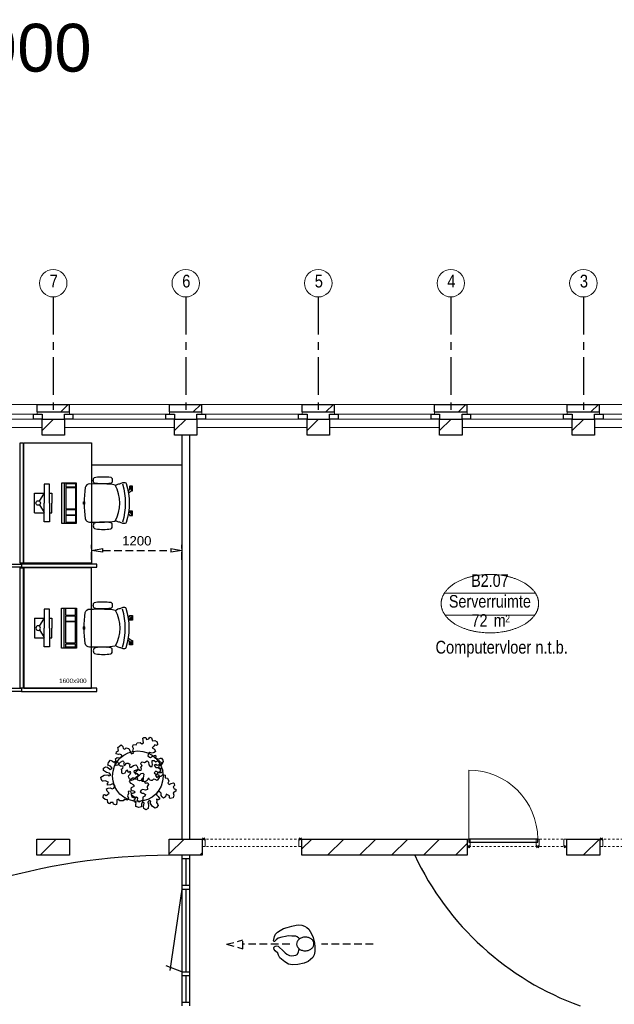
# Model space of a CAD drawing. Header units: millimetres. Extents: x -75976 to 232306, y 42824 to 140527.
# Tile 46 of 199: x 79657 to 87552, y 126855 to 139928. Entities that reach past the tile are written whole.
import ezdxf
from ezdxf.enums import TextEntityAlignment as Align

# ---------------------------------------------------------------- set-up
doc = ezdxf.new("R2010")
doc.units = ezdxf.units.MM
doc.header["$LTSCALE"] = 400
doc.header["$PDMODE"] = 3
doc.header["$PDSIZE"] = 15
for name, pattern in [('CENTER', [2, 1.25, -0.25, 0.25, -0.25]), ('HIDDEN', [0.375, 0.25, -0.125]), ('STYLE_21', [0.138889, 0.069444, -0.069444])]:
    doc.linetypes.add(name, pattern=pattern)
for name, color, linetype in [('-gd', 2, 'Continuous'), ('-ve', 2, 'HIDDEN'), ('inlay', 6, 'Continuous'), ('inr', 4, 'Continuous'), ('looplijnen', 8, 'HIDDEN'), ('plant', 114, 'Continuous'), ('plat', 5, 'Continuous'), ('sona-s008_ip0', 7, 'Continuous'), ('stramien', 1, 'CENTER'), ('symbol', 1, 'Continuous'), ('timmerwerk-ge', 150, 'Continuous')]:
    doc.layers.add(name, color=color, linetype=linetype)
for name, color, linetype, lineweight in [('Buitenkozijnen', 140, 'Continuous', 15), ('Interieur-deur', 43, 'Continuous', 9), ('Interieur-systeemwand glas', 140, 'STYLE_21', 15), ('mat-baksteen', 5, 'Continuous', 25), ('mat-kalkzandsteen', 5, 'Continuous', 25), ('None', 7, 'Continuous', 9), ('Ruimtenummers', 5, 'Continuous', 25)]:
    doc.layers.add(name, color=color, linetype=linetype, lineweight=lineweight)
doc.styles.add('Arial', font='arial.ttf', dxfattribs={"height": 176.388889})
doc.styles.add('Arial Narrow', font='ARIALN.TTF', dxfattribs={"height": 222.25})
doc.styles.get("Standard").update_dxf_attribs({"font": 'arial.ttf'})
doc.dimstyles.new('CAL-N1-050-25', dxfattribs={"dimscale": 50, "dimtxt": 2.5, "dimasz": 3, "dimexe": 1.5, "dimexo": 0, "dimgap": 0.3, "dimtad": 0, "dimdec": 4, "dimrnd": 1, "dimdsep": 46, "dimtxsty": 'Standard', "dimblk": 'CLOSED', "dimcen": 0, "dimdle": 1.25, "dimclrt": 249, "dimadec": 0, "dimazin": 0, "dimtfac": 0.9, "dimtdec": 4, "dimtix": 1, "dimtmove": 0, "dimatfit": 3, "dimldrblk": 'CLOSED', "dimfxl": 1, "dimtvp": 1, "dimtolj": 1, "dimtzin": 0, "dimarcsym": 0})

# ---------------------------------------------------------------- blocks, each defined once
blk = doc.blocks.new('*X39')
at = {"layer": 'None', "lineweight": 9}
blk.add_line((-29963, 2705), (-29749, 2919), dxfattribs=at)
blk = doc.blocks.new('*X55')
at = {"layer": 'None', "lineweight": 9}
blk.add_line((-148.5, -148.5), (4, 4), dxfattribs=at)
blk = doc.blocks.new('*X56')
at = {"layer": 'None', "lineweight": 9}
blk.add_line((100, 100), (200, 200), dxfattribs=at)
blk = doc.blocks.new('Penant best-uitbr  (2D)')
at = {"layer": 'mat-baksteen', "lineweight": 25}
for p, q in [((-215, 200), (215, 200)), ((-215, 100), (-215, 200)), ((215, 100), (215, 200)), ((-215, 100), (215, 100))]:
    blk.add_line(p, q, dxfattribs=at)
at = {"layer": 'mat-kalkzandsteen', "lineweight": 25}
blk.add_lwpolyline([(-148.5, 4), (148.5, 4), (148.5, -210), (-148.5, -210)], close=True, dxfattribs=at)
at = {"layer": 'mat-baksteen'}
blk.add_blockref('*X56', (0, 0), dxfattribs=at)
at = {"layer": 'mat-kalkzandsteen'}
blk.add_blockref('*X55', (0, 0), dxfattribs=at)
blk = doc.blocks.new('Gevelpui best-uitbr 1330 (2D)')
at = {"layer": 'Buitenkozijnen', "lineweight": 15}
for p, q in [((-731.5, 71), (731.5, 71)), ((-731.5, 4), (-731.5, 71)), ((-731.5, 4), (731.5, 4)), ((731.5, 4), (731.5, 71))]:
    blk.add_line(p, q, dxfattribs=at)
at = {"layer": 'Buitenkozijnen', "color": 92, "lineweight": 25}
for points in [[(-731.5, 71), (-617.5, 71), (-617.5, 4), (-731.5, 4)], [(617.5, 71), (731.5, 71), (731.5, 4), (617.5, 4)]]:
    blk.add_lwpolyline(points, close=True, dxfattribs=at)
at = {"layer": 'None', "color": 43, "linetype": 'Continuous', "lineweight": 9}
blk.add_line((-731.5, -107), (731.5, -107), dxfattribs=at)
at = {"layer": 'None', "color": 43, "linetype": 'Continuous', "lineweight": 9, "flags": 128}
blk.add_lwpolyline([(-665, 71), (-665, 200), (665, 200), (665, 71)], dxfattribs=at)
blk = doc.blocks.new('*X82')
at = {"layer": 'None', "lineweight": 9}
for p, q in [((-28247, 2724), (-28052, 2919)), ((-27842, 2705), (-27810, 2737))]:
    blk.add_line(p, q, dxfattribs=at)
blk = doc.blocks.new('*X83')
at = {"layer": 'None', "lineweight": 9}
for p, q in [((-26487, 2787), (-26355, 2919)), ((-26145, 2705), (-25931, 2919)), ((-25721, 2705), (-25507, 2919)), ((-25296, 2705), (-25082, 2919)), ((-24872, 2705), (-24658, 2919)), ((-24448, 2705), (-24290, 2862))]:
    blk.add_line(p, q, dxfattribs=at)
blk = doc.blocks.new('*X84')
at = {"layer": 'None', "lineweight": 9}
for p, q in [((-22967, 2913), (-22961, 2919)), ((-22751, 2705), (-22537, 2919))]:
    blk.add_line(p, q, dxfattribs=at)
blk = doc.blocks.new('systeemwandstijl 880 hoh')
at = {"layer": 'Interieur-systeemwand glas', "color": 43, "linetype": 'Continuous', "lineweight": 9}
blk.add_lwpolyline([(0, 20), (100, 20), (100, -20), (0, -20)], close=True, dxfattribs=at)
at = {"layer": 'Interieur-systeemwand glas', "color": 43, "linetype": 'Continuous', "lineweight": 15}
blk.add_point((0, 0), dxfattribs=at)
blk = doc.blocks.new('Systeemwand B (2D)')
at = {"layer": 'Interieur-systeemwand glas', "lineweight": 15}
for p, q in [((0, 50), (1323, 50)), ((0, -50), (1323, -50))]:
    blk.add_line(p, q, dxfattribs=at)
at = {"layer": 'None', "color": 7, "rotation": 270}
blk.add_blockref('systeemwandstijl 880 hoh', (20, 50), dxfattribs=at)
at = {"layer": 'None', "color": 7, "xscale": -1, "rotation": 90}
blk.add_blockref('systeemwandstijl 880 hoh', (1303, 50), dxfattribs=at)
blk = doc.blocks.new('Deur systeemwand 915')
at = {"layer": 'Interieur-deur', "color": 140, "linetype": 'Continuous', "lineweight": 15}
blk.add_line((0, 1015), (0, 100), dxfattribs=at)
at = {"layer": 'Interieur-deur', "color": 92, "linetype": 'Continuous', "lineweight": 25}
blk.add_lwpolyline([(-915, 100), (0, 100), (0, 60), (-915, 60)], close=True, dxfattribs=at)
at = {"layer": 'Interieur-deur', "color": 140, "linetype": 'Continuous', "lineweight": 15}
blk.add_arc((0, 100), 915, 90, 180, dxfattribs=at)
blk = doc.blocks.new('Systeemwand B met deur (2D)')
at = {"layer": 'Interieur-systeemwand glas', "lineweight": 15}
for p, q in [((0, 50), (1323, 50)), ((0, -50), (1323, -50))]:
    blk.add_line(p, q, dxfattribs=at)
at = {"layer": 'None', "color": 7, "rotation": 270}
for p in [(20, 50), (388, 50)]:
    blk.add_blockref('systeemwandstijl 880 hoh', p, dxfattribs=at)
at = {"layer": 'None', "color": 7, "xscale": -1}
for name, rotation in [('systeemwandstijl 880 hoh', 90), ('Deur systeemwand 915', 180)]:
    blk.add_blockref(name, (1303, 50), dxfattribs=dict(at, rotation=rotation))
blk = doc.blocks.new('Ruimtenummer UV 50')
at = {"layer": 'Ruimtenummers', "color": 8, "lineweight": 5}
for p, q in [((602, 157), (-602, 157)), ((595, -137), (-595, -137))]:
    blk.add_line(p, q, dxfattribs=at)
blk.add_open_spline([(-323, 354), (-173, 406), (173, 406), (323, 354), (473, 302), (560, 212), (647, 122), (647, 18), (647, -86), (560, -176), (473, -266), (323, -318), (173, -370), (-173, -370), (-323, -318), (-474, -266), (-560, -176), (-647, -86), (-647, 18), (-647, 122), (-560, 212), (-474, 302), (-323, 354)], degree=2, knots=[0, 0, 0, 0.09962, 0.19924, 0.19924, 0.283607, 0.283607, 0.349619, 0.349619, 0.415638, 0.415638, 0.5, 0.5, 0.59962, 0.69924, 0.69924, 0.783607, 0.783607, 0.849619, 0.849619, 0.915638, 0.915638, 1, 1, 1], dxfattribs=at)
at = {"layer": 'Ruimtenummers', "attachment_point": 2, "style": 'Arial Narrow'}
for s, insert, char_height in [(' m', (104, -122), 165.9), (' 2', (220, -133), 96.8)]:
    blk.add_mtext(s, dxfattribs=dict(at, insert=insert, char_height=char_height))
at = {"layer": 'Ruimtenummers', "style": 'Arial Narrow'}
for tag, p in [('Nummer', (0, 407)), ('Naam', (0, 132)), ('Oppervlak', (-138, -122))]:
    blk.add_attdef(tag, text='', height=166, dxfattribs=at).set_placement(p, align=Align.TOP_CENTER)
blk = doc.blocks.new('symb-ps03_b2')
blk.add_lwpolyline([(82, -334), (93, -323), (110, -305), (120, -285), (121, -231), (122, -184), (116, -150), (104, -98), (91, -52), (69, -25), (58, -13), (50, -1), (49, 8), (59, 13), (76, 9), (115, -1), (145, -17), (172, -41), (196, -78), (221, -122), (236, -169), (250, -232), (266, -290), (270, -325), (267, -365), (252, -399), (235, -433), (213, -457), (181, -475), (141, -499), (103, -517), (27, -533), (-23, -539), (-83, -538), (-130, -528), (-165, -511), (-192, -479), (-218, -448), (-241, -394), (-258, -313), (-262, -242), (-251, -189), (-222, -138), (-185, -93), (-170, -72), (-134, -54), (-107, -46), (-75, -10), (-57, 2), (-38, 7), (-23, 1), (-12, -13), (-11, -28), (-13, -49), (-23, -61), (-75, -115), (-104, -145), (-121, -166), (-138, -200), (-142, -234), (-135, -284), (-123, -302), (-94, -319), (-69, -327), (-52, -333)])
blk.add_lwpolyline([(-75, -413, 0.078796), (-66, -458, 0.088041), (-46, -494, 0.105312), (-14, -518, 0.121926), (19, -526, 0.121926), (52, -517, 0.105312), (82, -490, 0.088041), (100, -454, 0.078796), (106, -408, 0.078796), (98, -363, 0.088041), (77, -328, 0.105312), (46, -303, 0.121926), (13, -296, 0.121926), (-21, -305, 0.105312), (-50, -331, 0.088041), (-69, -368, 0.078796)], format="xyb", close=True)
blk = doc.blocks.new('symb-ps09_b2')
at = {"layer": 'looplijnen'}
for p, q in [((0, 935), (-58, 718)), ((0, 935), (58, 718)), ((-58, 718), (58, 718)), ((0, 95), (0, 718)), ((0, -1011), (0, -327))]:
    blk.add_line(p, q, dxfattribs=at)
at = {"layer": 'symbol'}
blk.add_blockref('symb-ps03_b2', (-11, 300), dxfattribs=at)
blk = doc.blocks.new('SYMB-BM02_B2')
at = {"layer": 'plant'}
blk.add_lwpolyline([(98, 356), (66, 371), (46, 367), (23, 344), (26, 317), (5, 314), (-27, 337), (-68, 353), (-84, 340), (-93, 315), (-77, 290), (-84, 262), (-106, 274), (-134, 301), (-166, 298), (-190, 273), (-184, 246), (-181, 209), (-209, 214), (-256, 237), (-302, 241), (-315, 221), (-325, 198), (-329, 157), (-315, 134), (-286, 119), (-263, 95), (-270, 73), (-298, 80), (-306, 68), (-307, 29), (-341, 38), (-375, 66), (-406, 70), (-427, 48), (-413, 13), (-402, -28), (-381, -27), (-361, -62), (-377, -76), (-407, -84), (-423, -126), (-448, -119), (-475, -126), (-482, -158), (-448, -194), (-447, -249), (-411, -258), (-363, -237), (-327, -242), (-307, -272), (-338, -303), (-366, -308), (-398, -333), (-381, -365), (-338, -377), (-336, -406), (-332, -436), (-252, -458), (-234, -418), (-243, -383), (-220, -358), (-184, -372), (-140, -344), (-141, -283), (-132, -230), (-84, -233), (-86, -271), (-59, -312), (-68, -354), (-36, -386), (7, -361), (39, -388), (98, -377), (116, -344), (153, -351), (160, -393), (171, -436), (193, -440), (228, -426), (230, -390), (275, -385), (300, -408), (328, -386), (326, -329), (369, -315), (403, -276), (387, -222), (366, -221), (339, -240), (312, -226), (275, -205), (309, -165), (312, -121), (278, -112), (241, -110), (205, -137), (171, -126), (146, -92), (166, -59), (184, -44), (228, -57), (285, -55), (282, -25), (255, -2), (285, 14), (305, 34), (353, 32), (371, 38), (382, 84), (382, 111), (350, 130), (317, 139), (248, 136), (232, 114), (194, 121), (209, 166), (266, 187), (314, 230), (310, 274), (271, 296), (232, 280), (187, 233), (150, 251), (176, 290), (219, 319), (203, 365), (155, 404), (121, 376), (98, 356)], dxfattribs=at)
blk = doc.blocks.new('SONA-S008_B2')
at = {"layer": '-gd'}
blk.add_open_spline([(-253, -510), (-88, -560), (88, -560), (253, -510)], degree=3, dxfattribs=at)
for points in [[(-207, -16), (-79, 5), (80, 5), (207, -16)], [(-325, -126), (-337, -132), (-340, -141), (-343, -154)], [(-278, -126), (-288, -121), (-315, -121), (-325, -126)], [(-261, -154), (-263, -141), (-266, -132), (-278, -126)], [(-253, -272), (-257, -207), (-252, -139), (-253, -74)], [(-253, -74), (-253, -52), (-233, -20), (-207, -16)], [(207, -16), (233, -20), (253, -52), (253, -74)], [(253, -74), (252, -139), (257, -207), (253, -272)], [(261, -154), (263, -141), (266, -132), (278, -126)], [(278, -126), (288, -121), (315, -121), (325, -126)], [(325, -126), (337, -132), (340, -141), (343, -154)], [(-343, -154), (-353, -221), (-352, -288), (-343, -355)], [(-261, -355), (-252, -288), (-250, -221), (-261, -154)], [(261, -355), (252, -288), (250, -221), (261, -154)], [(343, -154), (353, -221), (352, -288), (343, -355)], [(-343, -355), (-341, -363), (-334, -370), (-326, -372)], [(-326, -372), (-310, -376), (-293, -376), (-277, -372)], [(-277, -372), (-270, -370), (-262, -363), (-261, -355)], [(-251, -332), (-253, -332), (-255, -331), (-258, -330)], [(-255, -304), (-254, -304), (-253, -305), (-252, -305)], [(-239, -412), (-253, -366), (-250, -319), (-253, -272)], [(253, -272), (250, -319), (253, -366), (239, -412)], [(257, -323), (255, -324), (253, -324), (251, -325)], [(252, -298), (253, -297), (254, -297), (255, -297)], [(277, -372), (270, -370), (262, -363), (261, -355)], [(326, -372), (310, -376), (293, -376), (277, -372)], [(343, -355), (341, -363), (334, -370), (326, -372)], [(-272, -515), (-274, -534), (-274, -556), (-259, -560)], [(-256, -474), (-255, -489), (-270, -500), (-272, -515)], [(-227, -418), (-247, -437), (-256, -455), (-256, -474)], [(239, -412), (95, -494), (-95, -494), (-239, -412)], [(256, -474), (256, -455), (247, -437), (227, -418)], [(272, -515), (270, -500), (255, -489), (256, -474)], [(259, -560), (274, -556), (274, -534), (272, -515)], [(-259, -560), (-77, -614), (79, -614), (259, -560)], [(-222, -607), (-222, -605), (-221, -603), (-219, -603)], [(-222, -615), (-222, -615), (-222, -607), (-222, -607)], [(-219, -615), (-219, -615), (-222, -615), (-222, -615)], [(-222, -630), (-222, -630), (-222, -618), (-222, -618)], [(-222, -618), (-222, -618), (-199, -618), (-199, -618)], [(-199, -630), (-199, -630), (-222, -630), (-222, -630)], [(-222, -641), (-222, -641), (-222, -633), (-222, -633)], [(-222, -633), (-222, -633), (-219, -633), (-219, -633)], [(-219, -645), (-221, -645), (-222, -643), (-222, -641)], [(-219, -603), (-219, -603), (-192, -603), (-177, -603)], [(-199, -615), (-199, -615), (-219, -615), (-219, -615)], [(-219, -633), (-219, -633), (-199, -633), (-199, -633)], [(-167, -645), (-167, -645), (-219, -645), (-219, -645)], [(-199, -618), (-199, -618), (-199, -615), (-199, -615)], [(-199, -615), (-199, -615), (-187, -615), (-187, -615)], [(-199, -618), (-199, -618), (-189, -618), (-187, -618)], [(-199, -633), (-199, -633), (-199, -630), (-199, -630)], [(-199, -630), (-199, -630), (-187, -630), (-187, -630)], [(-199, -633), (-199, -633), (-187, -633), (-187, -633)], [(-183, -633), (-188, -629), (-190, -621), (-186, -615)], [(-185, -615), (-186, -615), (-187, -615), (-187, -615)], [(-187, -615), (-187, -615), (-187, -616), (-187, -617)], [(-186, -630), (-186, -630), (-187, -630), (-187, -630)], [(-187, -630), (-187, -630), (-187, -633), (-187, -633)], [(-187, -633), (-187, -633), (-185, -633), (-183, -633)], [(-186, -615), (-186, -615), (-176, -603), (-163, -584)], [(-165, -630), (-169, -636), (-177, -638), (-183, -633)], [(-183, -633), (-183, -633), (-183, -633), (-183, -633)], [(-167, -633), (-167, -633), (-166, -633), (-166, -633)], [(-163, -641), (-163, -643), (-165, -645), (-167, -645)], [(-166, -633), (-166, -633), (-163, -633), (-163, -633)], [(-135, -589), (-152, -614), (-165, -630), (-165, -630)], [(-163, -630), (-163, -630), (-163, -630), (-164, -630)], [(-163, -628), (-163, -629), (-163, -630), (-163, -630)], [(-163, -633), (-163, -633), (-163, -641), (-163, -641)], [(106, -607), (106, -605), (108, -603), (110, -603)], [(106, -615), (106, -615), (106, -607), (106, -607)], [(110, -615), (110, -615), (106, -615), (106, -615)], [(106, -630), (106, -630), (106, -618), (106, -618)], [(106, -618), (106, -618), (130, -618), (130, -618)], [(130, -630), (130, -630), (106, -630), (106, -630)], [(106, -641), (106, -641), (106, -633), (106, -633)], [(106, -633), (106, -633), (110, -633), (110, -633)], [(110, -645), (108, -645), (106, -643), (106, -641)], [(110, -603), (110, -603), (116, -603), (123, -603)], [(130, -615), (130, -615), (110, -615), (110, -615)], [(110, -633), (110, -633), (130, -633), (130, -633)], [(162, -644), (162, -644), (110, -645), (110, -645)], [(143, -630), (143, -630), (132, -615), (115, -592)], [(130, -618), (130, -618), (130, -615), (130, -615)], [(130, -615), (130, -615), (131, -615), (132, -615)], [(130, -618), (130, -618), (132, -618), (134, -618)], [(130, -633), (130, -633), (130, -630), (130, -630)], [(130, -630), (130, -630), (142, -630), (142, -630)], [(130, -633), (130, -633), (142, -633), (142, -633)], [(143, -630), (142, -630), (142, -630), (142, -630)], [(142, -630), (142, -630), (142, -633), (142, -633)], [(142, -633), (142, -633), (143, -633), (145, -633)], [(161, -633), (155, -637), (147, -636), (143, -630)], [(144, -587), (156, -604), (164, -615), (164, -615)], [(155, -603), (159, -603), (162, -603), (162, -603)], [(164, -615), (168, -621), (167, -629), (161, -633)], [(161, -633), (161, -633), (161, -633), (161, -633)], [(162, -603), (164, -603), (166, -605), (166, -607)], [(162, -633), (162, -633), (162, -633), (162, -633)], [(162, -633), (162, -633), (166, -633), (166, -633)], [(166, -641), (166, -643), (164, -644), (162, -644)], [(166, -615), (166, -615), (165, -615), (164, -615)], [(166, -630), (166, -630), (165, -630), (164, -630)], [(165, -618), (166, -618), (166, -618), (166, -618)], [(166, -607), (166, -607), (166, -615), (166, -615)], [(166, -618), (166, -618), (166, -619), (166, -620)], [(166, -626), (166, -628), (166, -630), (166, -630)], [(166, -633), (166, -633), (166, -641), (166, -641)]]:
    blk.add_open_spline(points, degree=3)
at = {"layer": 'sona-s008_ip0'}
blk.add_point((0, 0), dxfattribs=at)
blk = doc.blocks.new('SYMB-CMP4_B2')
for p, q in [((-130, 558), (130, 558)), ((-130, 558), (-130, 428)), ((130, 558), (130, 428)), ((-250, 358), (-250, 428)), ((-250, 428), (0, 428)), ((-25, 492), (-125, 428)), ((250, 428), (0, 428)), ((25, 492), (125, 428)), ((250, 358), (250, 428)), ((0, 358), (-250, 358)), ((-130, 358), (-130, 328)), ((-130, 328), (0, 328)), ((0, 358), (250, 358)), ((130, 328), (0, 328)), ((130, 358), (130, 328)), ((265, 200), (-265, 200)), ((-265, 200), (-265, 0)), ((265, 163), (-265, 163)), ((-167, 142), (-260, 142)), ((-260, 13), (-260, 142)), ((-167, 13), (-167, 142)), ((-88, 142), (-159, 142)), ((-159, 13), (-159, 142)), ((-88, 13), (-88, 142)), ((200, 142), (-82, 142)), ((-82, 13), (-82, 142)), ((200, 13), (200, 142)), ((255, 142), (212, 142)), ((212, 13), (212, 142)), ((255, 13), (255, 142)), ((265, 0), (265, 200)), ((-265, 0), (265, 0)), ((-167, 13), (-260, 13)), ((-88, 13), (-159, 13)), ((200, 13), (-82, 13)), ((255, 13), (212, 13))]:
    blk.add_line(p, q)
blk.add_circle((0, 508), 30)
blk = doc.blocks.new('_CLOSED')
at = {"color": 0, "linetype": 'ByBlock'}
for p, q in [((-1, 0.167), (0, 0)), ((-1, 0.167), (-1, -0.167)), ((0, 0), (-1, -0.167))]:
    blk.add_line(p, q, dxfattribs=at)
blk = doc.blocks.new('*D1617')
at = {"layer": '-ve', "color": 0, "lineweight": -2, "transparency": 16777216}
for p, q in [((80612, 132756), (80612, 132956)), ((81812, 132756), (81812, 132956)), ((80762, 132881), (81662, 132881))]:
    blk.add_line(p, q, dxfattribs=at)
at = {"layer": 'Defpoints', "color": 0, "transparency": 16777216}
for p in [(81812, 132881), (80612, 132756), (81812, 132756)]:
    blk.add_point(p, dxfattribs=at)
at = {"layer": '-ve', "color": 0, "lineweight": -2, "transparency": 16777216, "xscale": 150, "yscale": 150, "zscale": 150, "rotation": 180}
blk.add_blockref('_CLOSED', (80612, 132881), dxfattribs=at)
at = {"layer": '-ve', "color": 0, "lineweight": -2, "transparency": 16777216, "xscale": 150, "yscale": 150, "zscale": 150}
blk.add_blockref('_CLOSED', (81812, 132881), dxfattribs=at)
at = {"layer": '-ve', "color": 249, "transparency": 16777216, "insert": (81212, 133008), "char_height": 125, "attachment_point": 5}
blk.add_mtext('\\A1;1200', dxfattribs=at)
blk = doc.blocks.new('plat b2')
at = {"layer": 'inlay'}
blk.add_line((27605, 14768.09412), (26405, 14768.09412), dxfattribs=at)
for centre, radius, start, end in [((27508.51906, 848.66926), 8741.72153, 90.472039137, 123.197182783), ((34202.25214, 11234.45248), 3873.14907, 205.1223944, 250.208163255)]:
    blk.add_arc(centre, radius, start, end, dxfattribs=at)
at = {"layer": 'inr'}
for points in [[(25495, 15065.09412), (25495, 13465.09412), (25455, 13465.09412), (25455, 15065.09412)], [(25505, 13465.09412), (25505, 15065.09412), (26405, 15065.09412), (26405, 13465.09412)], [(24475, 13455.09412), (25475, 13455.09412), (25475, 13415.09412), (24475, 13415.09412)], [(25495, 13405.09412), (25495, 11805.09412), (25455, 11805.09412), (25455, 13405.09412)], [(26475, 13455.09412), (25475, 13455.09412), (25475, 13415.09412), (26475, 13415.09412)], [(25505, 13405.09412), (25505, 11805.09412), (26405, 11805.09412), (26405, 13405.09412)], [(24475, 11805.09412), (25475, 11805.09412), (25475, 11765.09412), (24475, 11765.09412)], [(26475, 11805.09412), (25475, 11805.09412), (25475, 11765.09412), (26475, 11765.09412)]]:
    blk.add_lwpolyline(points, close=True, dxfattribs=at)
at = {"layer": 'mat-kalkzandsteen', "lineweight": 25}
for p, q in [((27605, 9590.09412), (27605, 7590.09412)), ((27705, 9590.09412), (27705, 7590.09412)), ((27655, 9540.09412), (27655, 9190.09412)), ((27605, 9190.09412), (27705, 9190.09412)), ((27605, 9140.09412), (27442.67008, 8057.59328)), ((27605, 9140.09412), (27705, 9140.09412)), ((27655, 9140.09412), (27655, 8040.09412)), ((27605, 8040.09412), (27393.61067, 8120.62886)), ((27605, 8040.09412), (27705, 8040.09412)), ((27605, 7990.09412), (27705, 7990.09412)), ((27655, 7990.09412), (27655, 7640.09412))]:
    blk.add_line(p, q, dxfattribs=at)
for points in [[(25676.5, 9804.09412), (26113.5, 9804.09412), (26113.5, 9590.09412), (25676.5, 9590.09412)], [(27436.5, 9804.09412), (27873.5, 9804.09412), (27873.5, 9590.09412), (27436.5, 9590.09412)], [(29196.5, 9804.09412), (31393.5, 9804.09412), (31393.5, 9590.09412), (29196.5, 9590.09412)], [(32716.5, 9804.09412), (33153.5, 9804.09412), (33153.5, 9590.09412), (32716.5, 9590.09412)]]:
    blk.add_lwpolyline(points, close=True, dxfattribs=at)
for points in [[(27705, 9540.09412), (27605, 9540.09412)], [(27605, 7640.09412), (27705, 7640.09412)], [(27605, 7640.09412), (27705, 7640.09412)]]:
    blk.add_lwpolyline(points, dxfattribs=at)
at = {"layer": 'None', "color": 43, "linetype": 'Continuous', "lineweight": 9}
for centre in [(25895, 17183.93776), (27655, 17183.93776), (29415, 17183.93776), (31175, 17183.93776), (32935, 17183.93776)]:
    blk.add_circle(centre, 182.60642, dxfattribs=at)
at = {"layer": 'plat'}
for p, q in [((27605, 15165.09412), (27605, 9804.09412)), ((27705, 15165.09412), (27705, 9804.09412))]:
    blk.add_line(p, q, dxfattribs=at)
at = {"layer": 'stramien'}
for p, q in [((25895, 17001.33134), (25895, 15501.33134)), ((27655, 17001.33134), (27655, 15501.33134)), ((29415, 17001.33134), (29415, 15501.33134)), ((31175, 17001.33134), (31175, 15501.33134)), ((32935, 17001.33134), (32935, 15501.33134))]:
    blk.add_line(p, q, dxfattribs=at)
at = {"layer": 'timmerwerk-ge'}
blk.add_circle((27019.05996, 10638.95985), 336, dxfattribs=at)
at = {"layer": 'inr', "xscale": -1, "rotation": 90}
blk.add_blockref('SONA-S008_B2', (26305, 14265.09412), dxfattribs=at)
at = {"layer": 'inr', "rotation": 89.99999999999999}
blk.add_blockref('SONA-S008_B2', (26305, 12605.09412), dxfattribs=at)
at = {"layer": 'Interieur-systeemwand glas', "color": 7, "rotation": 180}
blk.add_blockref('Systeemwand B met deur (2D)', (32716.5, 9754.09412), dxfattribs=at)
at = {"layer": 'Interieur-systeemwand glas', "color": 7}
for p in [(27873.5, 9754.09412), (33153.5, 9754.09412)]:
    blk.add_blockref('Systeemwand B (2D)', p, dxfattribs=at)
at = {"layer": 'mat-baksteen', "color": 7}
for p in [(25895, 15375.09412), (27655, 15375.09412), (29415, 15375.09412), (31175, 15375.09412), (32935, 15375.09412)]:
    blk.add_blockref('Penant best-uitbr  (2D)', p, dxfattribs=at)
at = {"layer": 'mat-kalkzandsteen'}
for name in ['*X39', '*X82', '*X83', '*X84']:
    blk.add_blockref(name, (55683.94063, 6885.09412), dxfattribs=at)
at = {"layer": 'None', "color": 7}
for p in [(25015, 15375.09412), (26775, 15375.09412), (28535, 15375.09412), (30295, 15375.09412), (32055, 15375.09412), (33815, 15375.09412)]:
    blk.add_blockref('Gevelpui best-uitbr 1330 (2D)', p, dxfattribs=at)
at = {"layer": 'Ruimtenummers'}
blk.add_blockref('Ruimtenummer UV 50', (31693.45457, 12911.65035), dxfattribs=at).add_auto_attribs({'Nummer': 'B2.07', 'Naam': 'Serverruimte', 'Oppervlak': '72'})
at = {"layer": 'symbol'}
for name, p, rotation in [('SYMB-CMP4_B2', (26203.5113, 14265.09412), 89.99999999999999), ('symb-ps09_b2', (29131.43022, 8406.48627), 90.00000000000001)]:
    blk.add_blockref(name, p, dxfattribs=dict(at, rotation=rotation))
at = {"layer": 'symbol', "xscale": -1, "rotation": 90}
blk.add_blockref('SYMB-CMP4_B2', (26203.5113, 12605.09412), dxfattribs=at)
at = {"layer": 'symbol', "yscale": 0.7055999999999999, "zscale": 0.7055999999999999}
for p, xscale, rotation in [((27077.06439, 10812.83892), -0.7056, 200.0420320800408), ((26807.91121, 10586.92347), -0.7056000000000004, 8.73209960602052), ((27168.18259, 10482.67953), -0.7055999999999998, 123.3697457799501)]:
    blk.add_blockref('SYMB-BM02_B2', p, dxfattribs=dict(at, xscale=xscale, rotation=rotation))
at = {"layer": 'None', "color": 8, "char_height": 169.33333, "attachment_point": 1, "style": 'Arial Narrow'}
for s, insert in [('7', (25848.42376, 17296.69535)), ('6', (27608.42376, 17296.69535)), ('5', (29368.42376, 17296.69535)), ('4', (31128.42376, 17296.69535)), ('3', (32888.42376, 17296.69535))]:
    blk.add_mtext(s, dxfattribs=dict(at, insert=insert))
at = {"layer": 'plat', "insert": (25974.85746, 11934.34691), "char_height": 59.266667, "attachment_point": 1, "style": 'Arial'}
blk.add_mtext('1600x900', dxfattribs=at)
at = {"layer": 'Ruimtenummers', "insert": (30971.37434, 12435.65035), "char_height": 169.3333333, "attachment_point": 1, "style": 'Arial Narrow'}
blk.add_mtext('Computervloer n.t.b.', dxfattribs=at)
at = {"layer": '-ve'}
dim = blk.add_aligned_dim(p1=(26405, 13510.66049), p2=(27605, 13510.66049), distance=125.10227, dimstyle='CAL-N1-050-25', dxfattribs=at)
dim.commit()
dim.dimension.update_dxf_attribs({"geometry": '*D1617', "text_midpoint": (27005, 13763.406), "insert": (-54206.85564, -119244.92408)})

msp = doc.modelspace()

# ---------------------------------------------------------------- block references
at = {"layer": '-ve'}
msp.add_blockref('plat b2', (54206.85564, 119244.92408), dxfattribs=at)

# ---------------------------------------------------------------- texts
at = {"layer": 'plat', "insert": (70848.02299, 139873.09753), "char_height": 635, "attachment_point": 1, "style": 'Arial'}
msp.add_mtext('**werkplekken 1600x900', dxfattribs=at)

doc.saveas('drawing.dxf')
